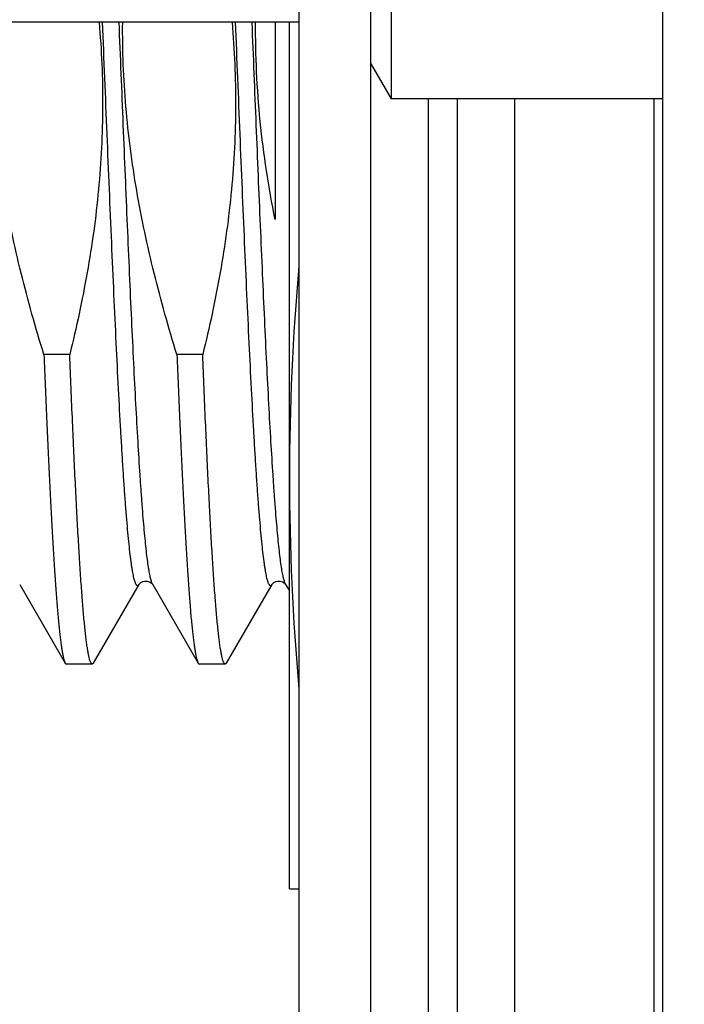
# Model space of a CAD drawing. Header units: inches. Extents: x 0 to 22, y 0 to 17.
# Tile 70 of 121: x 18.803 to 18.942, y 8.488 to 8.694. Entities that reach past the tile are written whole.
import ezdxf

# ---------------------------------------------------------------- set-up
doc = ezdxf.new("R2010")
doc.units = ezdxf.units.IN
doc.header["$LTSCALE"] = 1.21
doc.header["$MEASUREMENT"] = 0
doc.layers.get('0').update_dxf_attribs({"linetype": 'CONTINUOUS'})
doc.layers.add('DIMENSIONS', color=7, linetype='CONTINUOUS')
doc.styles.get("Standard").update_dxf_attribs({"font": 'txt', "width": 0.8})
doc.dimstyles.new('DIMSTYLE_2', dxfattribs={"dimtxt": 0.125, "dimasz": 0.18, "dimexe": 0.125, "dimexo": 0.0625, "dimgap": 0.0625, "dimtad": 0, "dimtih": 1, "dimtoh": 1, "dimzin": 4, "dimdsep": 46, "dimtxsty": 'STANDARD', "dimblk": '_FILLED', "dimblk1": '_FILLED', "dimblk2": '_FILLED', "dimcen": 0.09, "dimadec": 0, "dimazin": 0, "dimtp": 0.01, "dimtm": 0.01, "dimtfac": 1, "dimtofl": 0, "dimtmove": 0, "dimatfit": 3, "dimldrblk": '_FILLED', "dimfxl": 1, "dimtolj": 1, "dimtzin": 4, "dimarcsym": 0})

# ---------------------------------------------------------------- blocks, each defined once
blk = doc.blocks.new('_FILLED')
at = {"color": 0, "linetype": 'BYBLOCK'}
blk.add_solid([(0, 0), (-1, 0.1736111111), (-1, -0.1736111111)], dxfattribs=at)
blk = doc.blocks.new('*D53')
at = {"layer": 'DIMENSIONS', "color": 2, "linetype": 'CONTINUOUS'}
for p, q in [((19.0341169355, 12.4851123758), (20.5303228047, 12.4851123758)), ((20.4053228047, 12.4851123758), (20.4053228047, 10.0776123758)), ((20.4053228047, 7.4201123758), (20.4053228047, 9.8276123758)), ((18.998313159, 7.4201123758), (20.5303228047, 7.4201123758))]:
    blk.add_line(p, q, dxfattribs=at)
at = {"layer": 'DIMENSIONS', "color": 2, "linetype": 'CONTINUOUS', "xscale": 0.18, "yscale": 0.18, "zscale": 0.18}
for p, rotation in [((20.4053228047, 12.4851123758), 90), ((20.4053228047, 7.4201123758), 270)]:
    blk.add_blockref('_FILLED', p, dxfattribs=dict(at, rotation=rotation))
at = {"layer": 'DIMENSIONS', "color": 2, "linetype": 'CONTINUOUS', "insert": (20.4053228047, 10.0151123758), "char_height": 0.125, "width": 1.225, "attachment_point": 2, "line_spacing_factor": 0.9}
blk.add_mtext('5.07{\\Ftxt.shx;\\W1.000000;\\H0.125000; }[128.7]', dxfattribs=at)

msp = doc.modelspace()

# ---------------------------------------------------------------- linework, layer by layer
at = {"color": 7, "linetype": 'CONTINUOUS'}
for p, q in [((18.8766169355, 8.0392023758), (18.8766169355, 12.4851123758)), ((18.8616169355, 8.3492023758), (18.8616169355, 12.4751123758)), ((18.9376169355, 8.0451123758), (18.9376169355, 12.0851123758)), ((18.8808545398, 8.9209623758), (18.8808545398, 8.6769623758)), ((18.8616169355, 8.6929623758), (18.7882311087, 8.6929623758)), ((18.8566169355, 8.6929623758), (18.8566169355, 8.6517480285)), ((18.8596169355, 8.511802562), (18.8596169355, 8.6929623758)), ((18.8766169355, 8.6843021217), (18.8808545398, 8.6769623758)), ((18.9376169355, 8.6769623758), (18.8808545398, 8.6769623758)), ((18.9066169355, 8.6769623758), (18.9066169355, 8.2220770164)), ((18.8137145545, 8.6235136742), (18.8083247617, 8.6235136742)), ((18.8414915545, 8.6235136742), (18.8361017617, 8.6235136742)), ((18.803271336, 8.5754593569), (18.8127735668, 8.5590364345)), ((18.818704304, 8.5590364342), (18.8282065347, 8.5754593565)), ((18.8310417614, 8.575470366), (18.8310482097, 8.5754595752)), ((18.831048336, 8.5754593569), (18.8405505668, 8.5590364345)), ((18.846481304, 8.5590364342), (18.8559835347, 8.5754593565)), ((18.8588187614, 8.575470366), (18.8588252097, 8.5754595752)), ((18.858825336, 8.5754593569), (18.8596169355, 8.5740915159)), ((18.8127735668, 8.5590364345), (18.8130440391, 8.558802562)), ((18.8184338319, 8.558802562), (18.8130440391, 8.558802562)), ((18.818704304, 8.5590364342), (18.8184338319, 8.558802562)), ((18.8405505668, 8.5590364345), (18.8408210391, 8.558802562)), ((18.8462108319, 8.558802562), (18.8408210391, 8.558802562)), ((18.846481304, 8.5590364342), (18.8462108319, 8.558802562)), ((18.8596169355, 8.511802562), (18.8616169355, 8.511802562))]:
    msp.add_line(p, q, dxfattribs=at)
at = {"color": 9, "linetype": 'CONTINUOUS'}
for p, q in [((18.8886169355, 8.6769623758), (18.8886169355, 8.2215886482)), ((18.8946169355, 8.6769623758), (18.8946169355, 8.2291249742)), ((18.935813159, 8.2476299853), (18.935813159, 8.6769623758))]:
    msp.add_line(p, q, dxfattribs=at)
at = {"color": 7, "linetype": 'CONTINUOUS'}
for points in [[(18.828206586, 8.5754594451), (18.8282480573, 8.5755223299), (18.8283628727, 8.5756581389), (18.8285928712, 8.5758547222), (18.828967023, 8.576059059), (18.8294391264, 8.5761797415), (18.8299145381, 8.5761656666), (18.8303615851, 8.5760273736), (18.8307028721, 8.5758248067), (18.8309135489, 8.575635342), (18.8310174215, 8.5755074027), (18.8310417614, 8.575470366)], [(18.855983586, 8.5754594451), (18.8560250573, 8.5755223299), (18.8561398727, 8.5756581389), (18.8563698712, 8.5758547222), (18.856744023, 8.576059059), (18.8572161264, 8.5761797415), (18.8576915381, 8.5761656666), (18.8581385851, 8.5760273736), (18.8584798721, 8.5758248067), (18.8586905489, 8.575635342), (18.8587944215, 8.5755074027), (18.8588187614, 8.575470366)]]:
    msp.add_lwpolyline(points, dxfattribs=at)
for centre, radius, start, end in [((19.361240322, 8.5973682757), 0.5016250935, 174.8880564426, 179.9503955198), ((19.3612365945, 8.5982367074), 0.5016213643, 180.049588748, 185.111500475)]:
    msp.add_arc(centre, radius, start, end, dxfattribs=at)
for points, knots in [([(18.8083247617, 8.6235136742), (18.8074545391, 8.6263258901), (18.8057854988, 8.6319727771), (18.8035273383, 8.6405118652), (18.8015477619, 8.6491201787), (18.7998810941, 8.6577948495), (18.7985606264, 8.6665292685), (18.7976158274, 8.6753126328), (18.7970692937, 8.6841297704), (18.7969790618, 8.6900190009), (18.7970027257, 8.6929625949)], [0, 0, 0, 0, 0.1250022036, 0.2500036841, 0.3750045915, 0.5000047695, 0.6250043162, 0.7500032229, 0.8750016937, 1, 1, 1, 1]), ([(18.8198485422, 8.6929647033), (18.8201050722, 8.690057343), (18.8204881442, 8.6842302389), (18.8206591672, 8.6754729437), (18.8204241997, 8.6667169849), (18.8197919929, 8.6579809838), (18.818781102, 8.6492807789), (18.8169634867, 8.6377467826), (18.8151167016, 8.6291793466), (18.8137145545, 8.6235136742)], [0, 0, 0, 0, 0.12500355, 0.2500069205, 0.3750103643, 0.5000141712, 0.6250184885, 0.7500235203, 1, 1, 1, 1]), ([(18.8361017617, 8.6235136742), (18.8352315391, 8.6263258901), (18.8335624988, 8.6319727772), (18.8313043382, 8.6405118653), (18.8293247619, 8.6491201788), (18.8276580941, 8.6577948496), (18.8263376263, 8.6665292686), (18.8253928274, 8.6753126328), (18.8248462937, 8.6841297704), (18.8247560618, 8.6900190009), (18.8247797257, 8.6929625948)], [0, 0, 0, 0, 0.1250022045, 0.2500036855, 0.3750045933, 0.5000047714, 0.6250043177, 0.7500032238, 0.8750016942, 1, 1, 1, 1]), ([(18.8476255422, 8.6929647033), (18.8478820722, 8.690057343), (18.8482651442, 8.6842302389), (18.8484361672, 8.6754729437), (18.8482011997, 8.6667169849), (18.8475689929, 8.6579809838), (18.846558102, 8.6492807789), (18.8447404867, 8.6377467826), (18.8428937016, 8.6291793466), (18.8414915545, 8.6235136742)], [0, 0, 0, 0, 0.12500355, 0.2500069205, 0.3750103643, 0.5000141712, 0.6250184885, 0.7500235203, 1, 1, 1, 1]), ([(18.8566169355, 8.6517480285), (18.8559409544, 8.6551382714), (18.8547374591, 8.6619495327), (18.8534302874, 8.6722420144), (18.8526632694, 8.6825891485), (18.8525289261, 8.6895057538), (18.8525567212, 8.6929625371)], [0, 0, 0, 0, 0.2500035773, 0.5000038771, 0.7500024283, 1, 1, 1, 1]), ([(18.8083247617, 8.6235136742), (18.8085032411, 8.6190929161), (18.8087737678, 8.6126030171), (18.8091516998, 8.6041497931), (18.809428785, 8.5982656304), (18.8097057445, 8.5927197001), (18.8099825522, 8.5875339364), (18.8102591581, 8.5827288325), (18.8105355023, 8.5783233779), (18.8108114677, 8.5743349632), (18.8110869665, 8.5707793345), (18.811324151, 8.5680940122), (18.8115163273, 8.5661729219), (18.8116547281, 8.5649050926), (18.8117929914, 8.5637547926), (18.8119310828, 8.562723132), (18.8120689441, 8.5618111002), (18.8122064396, 8.5610194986), (18.8123435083, 8.560349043), (18.8124628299, 8.5598674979), (18.8125605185, 8.5595443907), (18.8126294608, 8.5593467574), (18.8126982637, 8.5591796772), (18.8127481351, 8.5590804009), (18.8127735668, 8.5590364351)], [0, 0, 0, 0, 0.20513128, 0.3011586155, 0.3923170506, 0.4782469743, 0.5586104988, 0.6330918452, 0.7013991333, 0.7632656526, 0.8184513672, 0.8667445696, 0.8882488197, 0.9079645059, 0.9258745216, 0.9419640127, 0.9562212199, 0.9686379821, 0.9792109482, 0.987944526, 0.9916267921, 0.9948579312, 0.9976451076, 1, 1, 1, 1]), ([(18.8184338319, 8.558802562), (18.8184214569, 8.558802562), (18.8183959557, 8.5588056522), (18.8183583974, 8.5588192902), (18.8183211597, 8.5588416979), (18.8182687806, 8.558885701), (18.818204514, 8.5589650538), (18.8181318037, 8.5590885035), (18.8180589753, 8.5592459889), (18.817986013, 8.5594376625), (18.8179128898, 8.5596637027), (18.8178092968, 8.5600323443), (18.8176827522, 8.5605802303), (18.8175373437, 8.5613415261), (18.8173914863, 8.5622388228), (18.8172452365, 8.5632711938), (18.8170987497, 8.5644375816), (18.8169520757, 8.5657367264), (18.816805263, 8.5671672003), (18.8166014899, 8.5693317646), (18.8163499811, 8.5723531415), (18.8160577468, 8.5763480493), (18.8157650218, 8.5808210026), (18.8154718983, 8.585752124), (18.8151784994, 8.591119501), (18.814884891, 8.5968992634), (18.8145911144, 8.6030657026), (18.8141896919, 8.6119797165), (18.8139034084, 8.6188359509), (18.8137145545, 8.6235136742)], [0, 0, 0, 0, 0.0005704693, 0.0011714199, 0.0018290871, 0.002563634, 0.0043150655, 0.0065008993, 0.0091572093, 0.0123033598, 0.0159504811, 0.0201053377, 0.029952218, 0.0418599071, 0.055829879, 0.071855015, 0.0899236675, 0.1100193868, 0.1321231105, 0.1562120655, 0.2102431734, 0.271882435, 0.3408620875, 0.416879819, 0.4996008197, 0.588659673, 0.6836622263, 0.7841874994, 1, 1, 1, 1]), ([(18.8361017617, 8.6235136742), (18.8362802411, 8.6190929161), (18.8365507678, 8.6126030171), (18.8369286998, 8.6041497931), (18.837205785, 8.5982656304), (18.8374827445, 8.5927197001), (18.8377595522, 8.5875339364), (18.8380361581, 8.5827288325), (18.8383125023, 8.5783233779), (18.8385884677, 8.5743349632), (18.8388639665, 8.5707793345), (18.839101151, 8.5680940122), (18.8392933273, 8.5661729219), (18.8394317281, 8.5649050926), (18.8395699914, 8.5637547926), (18.8397080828, 8.562723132), (18.8398459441, 8.5618111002), (18.8399834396, 8.5610194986), (18.8401205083, 8.560349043), (18.8402398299, 8.5598674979), (18.8403375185, 8.5595443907), (18.8404064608, 8.5593467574), (18.8404752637, 8.5591796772), (18.8405251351, 8.5590804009), (18.8405505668, 8.5590364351)], [0, 0, 0, 0, 0.20513128, 0.3011586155, 0.3923170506, 0.4782469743, 0.5586104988, 0.6330918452, 0.7013991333, 0.7632656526, 0.8184513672, 0.8667445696, 0.8882488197, 0.9079645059, 0.9258745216, 0.9419640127, 0.9562212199, 0.9686379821, 0.9792109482, 0.987944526, 0.9916267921, 0.9948579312, 0.9976451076, 1, 1, 1, 1]), ([(18.8462108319, 8.558802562), (18.8461984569, 8.558802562), (18.8461729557, 8.5588056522), (18.8461353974, 8.5588192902), (18.8460981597, 8.5588416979), (18.8460457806, 8.558885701), (18.845981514, 8.5589650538), (18.8459088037, 8.5590885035), (18.8458359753, 8.5592459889), (18.845763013, 8.5594376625), (18.8456898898, 8.5596637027), (18.8455862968, 8.5600323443), (18.8454597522, 8.5605802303), (18.8453143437, 8.5613415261), (18.8451684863, 8.5622388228), (18.8450222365, 8.5632711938), (18.8448757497, 8.5644375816), (18.8447290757, 8.5657367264), (18.844582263, 8.5671672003), (18.8443784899, 8.5693317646), (18.8441269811, 8.5723531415), (18.8438347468, 8.5763480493), (18.8435420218, 8.5808210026), (18.8432488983, 8.585752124), (18.8429554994, 8.591119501), (18.842661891, 8.5968992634), (18.8423681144, 8.6030657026), (18.8419666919, 8.6119797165), (18.8416804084, 8.6188359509), (18.8414915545, 8.6235136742)], [0, 0, 0, 0, 0.0005704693, 0.0011714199, 0.0018290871, 0.002563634, 0.0043150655, 0.0065008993, 0.0091572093, 0.0123033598, 0.0159504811, 0.0201053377, 0.029952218, 0.0418599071, 0.055829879, 0.071855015, 0.0899236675, 0.1100193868, 0.1321231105, 0.1562120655, 0.2102431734, 0.271882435, 0.3408620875, 0.416879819, 0.4996008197, 0.588659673, 0.6836622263, 0.7841874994, 1, 1, 1, 1])]:
    msp.add_open_spline(points, degree=3, knots=knots, dxfattribs=at)
at = {"color": 9, "linetype": 'CONTINUOUS'}
for points, knots in [([(18.8282065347, 8.5754593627), (18.8281880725, 8.5754274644), (18.8281515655, 8.5753695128), (18.8280922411, 8.5752948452), (18.8280324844, 8.5752393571), (18.8279716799, 8.5752031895), (18.8279092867, 8.57518746), (18.8278464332, 8.5751936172), (18.8277849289, 8.5752209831), (18.8277248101, 8.575268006), (18.8276653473, 8.5753342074), (18.8276061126, 8.5754196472), (18.8275469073, 8.5755244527), (18.8274628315, 8.5757010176), (18.8273602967, 8.5759725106), (18.827242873, 8.5763585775), (18.8271250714, 8.576822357), (18.8270069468, 8.5773636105), (18.8268886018, 8.5779820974), (18.8267700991, 8.578677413), (18.8266514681, 8.5794490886), (18.8264863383, 8.5806281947), (18.8262827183, 8.5822890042), (18.8260465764, 8.5845029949), (18.825810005, 8.5870055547), (18.8255730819, 8.5897894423), (18.8253359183, 8.5928466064), (18.8250985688, 8.5961681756), (18.8248610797, 8.5997445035), (18.8246234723, 8.603565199), (18.8242981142, 8.609114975), (18.8238951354, 8.6165743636), (18.8234224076, 8.626090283), (18.8229492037, 8.6362768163), (18.8224756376, 8.6470156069), (18.8220018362, 8.6581818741), (18.8215278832, 8.6696458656), (18.8210538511, 8.6812743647), (18.8207369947, 8.6890666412), (18.8205776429, 8.6929676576)], [0, 0, 0, 0, 0.0009317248, 0.0017286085, 0.0024045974, 0.0029826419, 0.0034989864, 0.0040033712, 0.0045488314, 0.0051781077, 0.0059195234, 0.0067904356, 0.0078014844, 0.0089593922, 0.0117312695, 0.0151273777, 0.019157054, 0.0238245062, 0.0291306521, 0.03507481, 0.041654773, 0.0488672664, 0.0651730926, 0.083951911, 0.1051534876, 0.1287192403, 0.1545829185, 0.1826709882, 0.2129030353, 0.2451921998, 0.2794454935, 0.353443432, 0.4340414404, 0.5203065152, 0.6112389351, 0.7057844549, 0.8028464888, 0.9012990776, 1, 1, 1, 1]), ([(18.8310482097, 8.5754595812), (18.831006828, 8.5755311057), (18.8309269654, 8.5756991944), (18.8308193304, 8.5759893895), (18.8307112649, 8.5763451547), (18.8306028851, 8.576766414), (18.8304942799, 8.5772531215), (18.8303855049, 8.5778050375), (18.8302765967, 8.5784218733), (18.8301246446, 8.57937211), (18.8299374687, 8.5807198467), (18.8297207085, 8.5825268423), (18.829503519, 8.5845820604), (18.8292859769, 8.586880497), (18.8290681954, 8.5894165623), (18.8288502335, 8.5921840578), (18.8286321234, 8.5951762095), (18.8283318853, 8.5995927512), (18.8279605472, 8.6056158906), (18.8275265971, 8.6134043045), (18.8270920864, 8.621882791), (18.8266571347, 8.6309682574), (18.8262218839, 8.6405716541), (18.8257864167, 8.6505988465), (18.8253508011, 8.6609515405), (18.8247675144, 8.6751106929), (18.8243342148, 8.685807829), (18.8240417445, 8.6929676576)], [0, 0, 0, 0, 0.0021041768, 0.0047251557, 0.0078771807, 0.0115673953, 0.0157992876, 0.020573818, 0.0258906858, 0.0317485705, 0.0450773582, 0.0605356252, 0.0780903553, 0.0977017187, 0.1193240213, 0.1429060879, 0.168391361, 0.1957183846, 0.255628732, 0.3220551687, 0.3943505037, 0.4718088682, 0.5536734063, 0.6391435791, 0.727383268, 0.8175290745, 1, 1, 1, 1]), ([(18.8559835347, 8.57545936), (18.855965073, 8.5754274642), (18.8559285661, 8.5753695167), (18.8558692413, 8.5752948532), (18.8558094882, 8.5752393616), (18.8557486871, 8.5752031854), (18.855686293, 8.5751874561), (18.8556234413, 8.5751936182), (18.8555619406, 8.5752209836), (18.8555018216, 8.5752679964), (18.8554423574, 8.5753341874), (18.8553831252, 8.5754196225), (18.8553239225, 8.5755244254), (18.8552398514, 8.5757009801), (18.8551373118, 8.5759724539), (18.8550198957, 8.5763585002), (18.8549020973, 8.576822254), (18.8547839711, 8.5773634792), (18.8546656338, 8.577981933), (18.8545471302, 8.5786772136), (18.8544285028, 8.5794488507), (18.854263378, 8.5806279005), (18.8540597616, 8.5822886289), (18.8538236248, 8.5845025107), (18.8535870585, 8.5870049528), (18.8533501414, 8.5897887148), (18.8531129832, 8.5928457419), (18.8528756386, 8.5961671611), (18.8526381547, 8.5997433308), (18.8524005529, 8.6035638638), (18.8520752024, 8.6091134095), (18.8516722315, 8.616572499), (18.8511995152, 8.6260880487), (18.8507263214, 8.6362742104), (18.8502527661, 8.6470126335), (18.8497789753, 8.658178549), (18.8493050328, 8.669642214), (18.8488310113, 8.6812704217), (18.8485141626, 8.6890625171), (18.8483548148, 8.6929634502)], [0, 0, 0, 0, 0.0009316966, 0.0017285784, 0.0024046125, 0.0029826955, 0.0034990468, 0.0040034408, 0.0045489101, 0.0051781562, 0.0059195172, 0.0067904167, 0.0078014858, 0.0089594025, 0.0117311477, 0.0151272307, 0.0191568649, 0.023824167, 0.0291303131, 0.0350743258, 0.041654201, 0.0488666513, 0.0651722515, 0.0839507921, 0.105152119, 0.1287176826, 0.15458113, 0.1826689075, 0.2129006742, 0.245189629, 0.2794427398, 0.3534402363, 0.4340380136, 0.5203029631, 0.6112354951, 0.7057813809, 0.8028440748, 0.9012976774, 1, 1, 1, 1]), ([(18.8588252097, 8.5754595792), (18.8587838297, 8.5755311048), (18.8587039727, 8.5756991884), (18.8585963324, 8.5759893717), (18.8584882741, 8.5763451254), (18.8583798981, 8.5767663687), (18.8582712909, 8.5772530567), (18.8581625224, 8.5778049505), (18.8580536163, 8.5784217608), (18.8579016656, 8.5793719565), (18.8577144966, 8.5807196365), (18.8574977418, 8.582526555), (18.8572805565, 8.5845816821), (18.8570630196, 8.5868800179), (18.8568452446, 8.5894159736), (18.8566272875, 8.5921833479), (18.8564091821, 8.595175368), (18.8561089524, 8.5995917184), (18.8557376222, 8.6056146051), (18.8553036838, 8.6134026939), (18.8548691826, 8.6218808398), (18.8544342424, 8.6309659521), (18.8539990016, 8.6405689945), (18.8535635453, 8.6505958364), (18.8531279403, 8.660948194), (18.8525446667, 8.6751069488), (18.8521113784, 8.6858038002), (18.8518189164, 8.6929634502)], [0, 0, 0, 0, 0.0021042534, 0.0047251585, 0.0078772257, 0.011567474, 0.0157992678, 0.0205738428, 0.0258906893, 0.031748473, 0.04507722, 0.0605354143, 0.0780899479, 0.0977011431, 0.1193233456, 0.1429051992, 0.1683902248, 0.1957170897, 0.2556269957, 0.3220530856, 0.3943480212, 0.4718061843, 0.5536705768, 0.6391408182, 0.727380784, 0.8175271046, 1, 1, 1, 1])]:
    msp.add_open_spline(points, degree=3, knots=knots, dxfattribs=at)

# ---------------------------------------------------------------- dimensions: what is measured, and where the dimension line sits
at = {"layer": 'DIMENSIONS', "color": 2, "linetype": 'CONTINUOUS'}
dim = msp.add_linear_dim(base=(20.4053228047, 7.4201123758), p1=(18.9716169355, 12.4851123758), p2=(18.935813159, 7.4201123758), angle=270, dimstyle='DIMSTYLE_2', dxfattribs=at)
dim.commit()
dim.dimension.update_dxf_attribs({"geometry": '*D53', "text_midpoint": (20.4053228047, 9.9526123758), "dimtype": 160})

doc.saveas('drawing.dxf')
